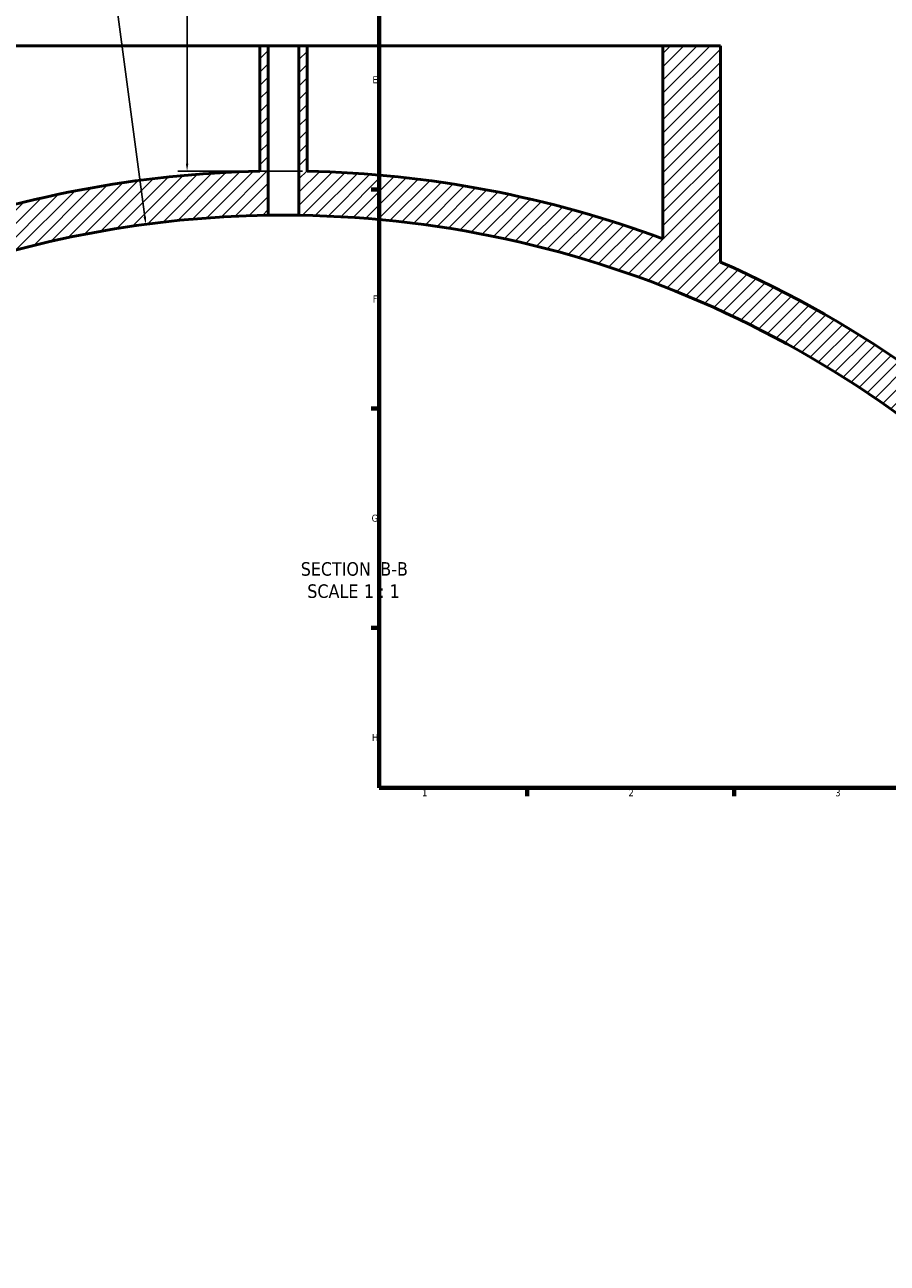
# Model space of a CAD drawing. Header units: millimetres. Extents: x -634 to 1181, y -305 to 948.
# Tile 2 of 13: x -100 to 192, y -141 to 279. Entities that reach past the tile are written whole.
import ezdxf

# ---------------------------------------------------------------- set-up
doc = ezdxf.new("R2010")
doc.units = ezdxf.units.MM
for name, color, linetype, lineweight in [('Border (ANSI)', 7, 'Continuous', 70), ('Dimension (ANSI)', 7, 'Continuous', 25), ('Hatch (ANSI)', 7, 'Continuous', 18), ('Symbol (ANSI)', 7, 'Continuous', 25), ('Visible (ANSI)', 7, 'Continuous', 50)]:
    doc.layers.add(name, color=color, linetype=linetype, lineweight=lineweight)
doc.styles.add('Label Text (ANSI)', font='tahoma.ttf')
doc.styles.add('Note Text (ANSI)', font='tahoma.ttf')
doc.dimstyles.new('Default - mm (ANSI)', dxfattribs={"dimtxt": 2.4, "dimasz": 2.5, "dimexe": 3.175, "dimexo": 1.6002, "dimgap": 0.8, "dimtad": 0, "dimtoh": 1, "dimdec": 0, "dimrnd": 1e-08, "dimzin": 4, "dimdsep": 46, "dimtxsty": 'Note Text (ANSI)', "dimcen": 0.09, "dimdle": 10, "dimclrd": 256, "dimclre": 256, "dimclrt": 5, "dimadec": 1, "dimazin": 1, "dimtfac": 1.27, "dimtofl": 0, "dimtmove": 0, "dimatfit": 3, "dimfxl": 1, "dimtolj": 1, "dimtzin": 4, "dimlwd": -1, "dimlwe": -1, "dimarcsym": 0})

# ---------------------------------------------------------------- blocks, each defined once
blk = doc.blocks.new('Borders Default Border')
at = {"layer": 'Border (ANSI)'}
for p, q in [((20, 222.75), (17.2, 222.75)), ((20, 148.5), (17.2, 148.5)), ((20, 74.25), (17.2, 74.25)), ((70.08, 20), (70.08, 17.2)), ((140.17, 20), (140.17, 17.2))]:
    blk.add_line(p, q, dxfattribs=at)
at = {"layer": 'Border (ANSI)', "flags": 128}
blk.add_lwpolyline([(20, 20), (20, 574), (821, 574), (821, 20), (20, 20)], dxfattribs=at)
at = {"layer": 'Border (ANSI)', "color": 5, "true_color": 0x0000ff, "char_height": 2.4, "attachment_point": 7, "style": 'Note Text (ANSI)'}
for s, insert in [('E', (17.71, 258.68)), ('F', (17.78, 184.43)), ('G', (17.4, 110.13)), ('H', (17.53, 35.93)), ('1', (34.5, 17.2)), ('2', (104.4, 17.2)), ('3', (174.46, 17.15))]:
    blk.add_mtext(s, dxfattribs=dict(at, insert=insert))
blk = doc.blocks.new('*D12')
at = {"layer": 'Defpoints', "color": 0, "transparency": 16777216}
for p in [(-78.46, 369.73), (-45.11, 228.93), (-4.41, 228.93)]:
    blk.add_point(p, dxfattribs=at)
at = {"layer": 'Dimension (ANSI)', "transparency": 16777216}
for p, q in [((-76.86, 369.73), (-41.93, 369.73)), ((-45.11, 367.23), (-45.11, 314.9)), ((-45.11, 231.43), (-45.11, 308.52)), ((-6.01, 228.93), (-48.28, 228.93))]:
    blk.add_line(p, q, dxfattribs=at)
for points in [[(-45.53, 367.23), (-44.69, 367.23), (-45.11, 369.73)], [(-45.53, 231.43), (-44.69, 231.43), (-45.11, 228.93)]]:
    blk.add_solid(points, dxfattribs=at)
at = {"layer": 'Dimension (ANSI)', "color": 5, "transparency": 16777216, "insert": (-46.31, 309.32), "char_height": 2.4, "attachment_point": 1, "rotation": 90, "style": 'Note Text (ANSI)'}
blk.add_mtext('\\A1;141', dxfattribs=at)
blk = doc.blocks.new('*D13')
at = {"layer": 'Defpoints', "color": 0, "transparency": 16777216}
for p in [(-59.1, 210.94), (-12.41, -140.98)]:
    blk.add_point(p, dxfattribs=at)
at = {"layer": 'Dimension (ANSI)', "transparency": 16777216}
for p, q in [((-88.24, 406.41), (-85.03, 406.41)), ((-85.03, 406.41), (-59.43, 213.41))]:
    blk.add_line(p, q, dxfattribs=at)
blk.add_solid([(-59.01, 213.47), (-59.84, 213.36), (-59.1, 210.94)], dxfattribs=at)
at = {"layer": 'Dimension (ANSI)', "color": 5, "transparency": 16777216, "insert": (-96.08, 407.66), "char_height": 2.4, "attachment_point": 1, "style": 'Note Text (ANSI)'}
blk.add_mtext('\\A1;R355', dxfattribs=at)

msp = doc.modelspace()

# ---------------------------------------------------------------- hatches: boundary and pattern name
at = {"layer": 'Hatch (ANSI)'}
h = msp.add_hatch(dxfattribs=at)
h.set_pattern_fill('ANSI31', color=256, scale=25.4, style=0)
h.set_pattern_definition([(45, (0, 0), (-2.245064, 2.245064), [])])
edge = h.paths.add_edge_path()
edge.add_line((116.09, 271.32), (116.09, 205.99))
edge.add_ellipse((-12.41, -140.98), major_axis=(-346.97, 128.5), ratio=1, start_angle=270, end_angle=289.0832)
edge.add_line((-4.41, 228.93), (-4.41, 271.32))
edge.add_line((-4.41, 271.32), (-7.21, 271.32))
edge.add_line((-7.21, 271.32), (-7.21, 213.98))
edge.add_ellipse((-12.41, -140.98), major_axis=(354.96, -5.2), ratio=1, start_angle=41.7617, end_angle=90, ccw=False)
edge.add_line((255.83, 91.56), (262.59, 91.56))
edge.add_line((262.59, 91.56), (262.59, 106.56))
edge.add_ellipse((-12.41, -140.98), major_axis=(-247.54, 275), ratio=1, start_angle=270, end_angle=294.4302)
edge.add_line((135.59, 198.13), (135.59, 271.32))
edge.add_line((135.59, 271.32), (116.09, 271.32))
edge = h.paths.add_edge_path()
edge.add_line((-140.91, 205.99), (-140.91, 271.32))
edge.add_line((-140.91, 271.32), (-160.41, 271.32))
edge.add_line((-160.41, 271.32), (-160.41, 198.13))
edge.add_ellipse((-12.41, -140.98), major_axis=(-339.11, -148), ratio=1, start_angle=270, end_angle=283.8747)
edge.add_line((-237.41, 152.75), (-237.41, 133.61))
edge.add_ellipse((-12.41, -140.98), major_axis=(274.59, 225), ratio=1, start_angle=51.508, end_angle=90, ccw=False)
edge.add_line((-17.61, 213.98), (-17.61, 271.32))
edge.add_line((-17.61, 271.32), (-20.41, 271.32))
edge.add_line((-20.41, 271.32), (-20.41, 228.93))
edge.add_ellipse((-12.41, -140.98), major_axis=(-369.91, -8), ratio=1, start_angle=270, end_angle=289.0832)

# ---------------------------------------------------------------- linework, layer by layer
at = {"layer": 'Visible (ANSI)'}
for p, q in [((-140.91, 271.32), (-20.41, 271.32)), ((-20.41, 271.32), (-17.61, 271.32)), ((-20.41, 271.32), (-20.41, 228.93)), ((-17.61, 213.98), (-17.61, 271.32)), ((-17.61, 271.32), (-7.21, 271.32)), ((-7.21, 271.32), (-4.41, 271.32)), ((-7.21, 271.32), (-7.21, 213.98)), ((-4.41, 228.93), (-4.41, 271.32)), ((-4.41, 271.32), (116.09, 271.32)), ((116.09, 271.32), (116.09, 205.99)), ((116.09, 271.32), (135.59, 271.32)), ((135.59, 198.13), (135.59, 271.32))]:
    msp.add_line(p, q, dxfattribs=at)
for radius, start, end in [(370, 91.2389, 110.3221), (370, 69.6779, 88.7611), (355, 90.8393, 129.3312), (355, 40.9224, 89.1607), (370, 41.9916, 66.4218)]:
    msp.add_arc((-12.41, -140.98), radius, start, end, dxfattribs=at)
msp.add_open_spline([(-7.21, 213.98), (-7.21, 213.98), (-7.34, 213.98), (-7.87, 213.99), (-8.27, 214), (-9.19, 214), (-9.77, 214.01), (-11.06, 214.02), (-11.75, 214.02), (-13.06, 214.02), (-13.75, 214.02), (-15.04, 214.01), (-15.62, 214), (-16.54, 214), (-16.94, 213.99), (-17.47, 213.98), (-17.61, 213.98), (-17.61, 213.98)], degree=3, knots=[0, 0, 0, 0, 0.19588, 0.19588, 0.39176, 0.39176, 0.58764, 0.58764, 0.78352, 0.78352, 0.9794, 0.9794, 1.175281, 1.175281, 1.371161, 1.371161, 1.567041, 1.567041, 1.567041, 1.567041], dxfattribs=at)

# ---------------------------------------------------------------- block references
msp.add_blockref('Borders Default Border', (0, 0))

# ---------------------------------------------------------------- texts
at = {"layer": 'Symbol (ANSI)', "char_height": 4.572, "attachment_point": 7, "style": 'Label Text (ANSI)'}
for s, insert in [('SECTION', (-6.6, 91.81)), (' B-B', (18.63, 91.91)), ('SCALE', (-4.38, 84.3)), (' 1 : 1', (13.09, 84.38))]:
    msp.add_mtext(s, dxfattribs=dict(at, insert=insert))

# ---------------------------------------------------------------- dimensions: what is measured, and where the dimension line sits
at = {"layer": 'Dimension (ANSI)'}
dim = msp.add_radius_dim(center=(-12.41, -140.98), mpoint=(-59.1, 210.94), dimstyle='Default - mm (ANSI)', override={"dimgap": 0.8, "dimtih": 1, "dimdec": 0, "dimlfac": 1, "dimcen": 0, "dimtol": 0, "dimlim": 0, "dimtp": 0, "dimtm": 0, "dimtdec": 2}, dxfattribs=at)
dim.commit()
dim.dimension.update_dxf_attribs({"geometry": '*D13', "text_midpoint": (-92.56, 406.41), "dimtype": 164})
dim = msp.add_linear_dim(base=(-45.11, 228.93), p1=(-78.46, 369.73), p2=(-4.41, 228.93), angle=90, dimstyle='Default - mm (ANSI)', override={"dimgap": 0.8, "dimtoh": 0, "dimdec": 0, "dimtol": 0, "dimlim": 0, "dimtp": 0, "dimtm": 0, "dimtdec": 2, "dimatfit": 1}, dxfattribs=at)
dim.commit()
dim.dimension.update_dxf_attribs({"geometry": '*D12', "text_midpoint": (-45.11, 311.71), "dimtype": 160})

doc.saveas('drawing.dxf')
